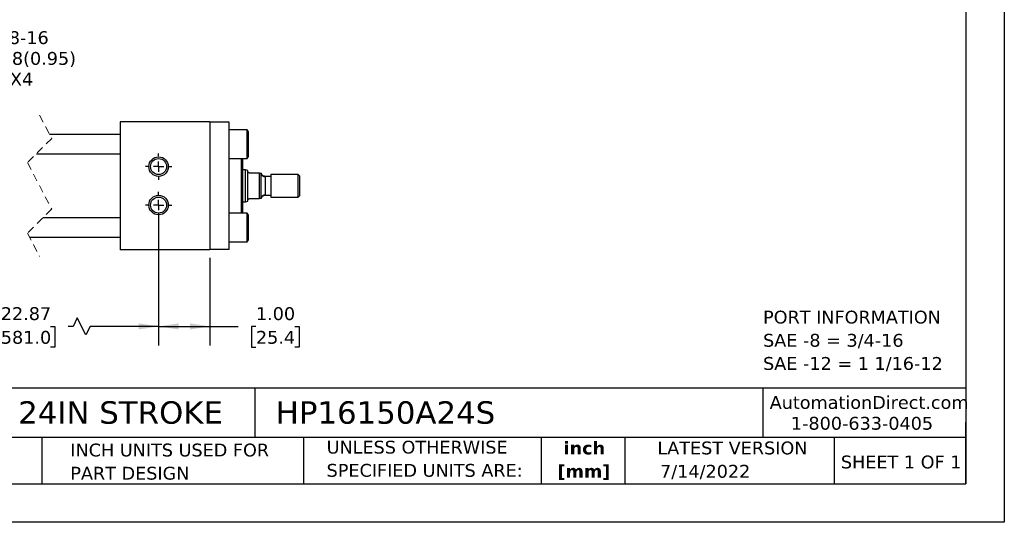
# Model space of a CAD drawing. Header units: inches. Extents: x 0 to 33, y 0 to 25.5.
# Tile 2 of 4: x 13.8 to 33, y 0 to 9.8. Entities that reach past the tile are written whole.
import ezdxf

# ---------------------------------------------------------------- set-up
doc = ezdxf.new("R2010")
doc.units = ezdxf.units.IN
doc.header["$LTSCALE"] = 3
doc.header["$MEASUREMENT"] = 0
for name, pattern in [('SLD-Center', [0.75, 0.6, -0.05, 0.05, -0.05]), ('SLD-Dashed', [0.075, 0.05, -0.025]), ('SLD-Solid', [0])]:
    doc.linetypes.add(name, pattern=pattern)
doc.layers.add('CENTER', color=40, linetype='SLD-Center')
doc.layers.add('DIMENSIONS', color=140, linetype='SLD-Solid', lineweight=25)
doc.layers.add('TEXT', color=140, linetype='SLD-Solid', lineweight=25)
doc.styles.add('SLDTEXTSTYLE0', font='VERDANA.TTF')
doc.styles.add('SLDTEXTSTYLE1', font='VERDANAB.TTF')
doc.dimstyles.new('SLDDIMSTYLE0', dxfattribs={"dimtxt": 0.254883, "dimasz": 0.39, "dimexe": 0, "dimexo": 0.0625, "dimgap": 0.063721, "dimtad": 0, "dimtih": 1, "dimtoh": 1, "dimrnd": 1e-09, "dimzin": 4, "dimdsep": 46, "dimtxsty": 'SLDTEXTSTYLE0', "dimsah": 1, "dimcen": 0.09, "dimadec": 0, "dimazin": 1, "dimtfac": 1, "dimtofl": 0, "dimtmove": 0, "dimatfit": 3, "dimfxl": 0, "dimfrac": 2, "dimtolj": 1, "dimtzin": 12, "dimarcsym": 0})
doc.dimstyles.new('SLDDIMSTYLE1', dxfattribs={"dimtxt": 0.254883, "dimasz": 0.39, "dimexe": 0, "dimexo": 0.0625, "dimgap": 0.063721, "dimtad": 0, "dimtih": 1, "dimtoh": 1, "dimrnd": 1e-09, "dimzin": 12, "dimdsep": 46, "dimtxsty": 'SLDTEXTSTYLE0', "dimsah": 1, "dimcen": 0.09, "dimadec": 0, "dimazin": 3, "dimtfac": 1, "dimtofl": 0, "dimtmove": 0, "dimatfit": 3, "dimfxl": 0, "dimfrac": 2, "dimtolj": 1, "dimtzin": 12, "dimarcsym": 0})
doc.dimstyles.new('SLDDIMSTYLE7', dxfattribs={"dimtxt": 0.254883, "dimasz": 0.39, "dimexe": 0, "dimexo": 0.0625, "dimgap": 0.063721, "dimtad": 0, "dimtih": 1, "dimtoh": 1, "dimrnd": 1e-09, "dimzin": 12, "dimdsep": 46, "dimtxsty": 'SLDTEXTSTYLE0', "dimsah": 1, "dimcen": 0, "dimadec": 0, "dimazin": 3, "dimtfac": 1, "dimtofl": 0, "dimtmove": 0, "dimatfit": 3, "dimfxl": 0, "dimfrac": 2, "dimtolj": 1, "dimtzin": 12, "dimarcsym": 0})

# ---------------------------------------------------------------- blocks, each defined once
blk = doc.blocks.new('SW_NOTE_0')
at = {"layer": 'TEXT', "color": 0, "char_height": 0.25, "attachment_point": 1, "style": 'SLDTEXTSTYLE0'}
for s, insert in [('PORT INFORMATION', (0, 0.318)), ('SAE -8 = 3/4-16', (0, -0.134)), ('SAE -12 = 1 1/16-12', (0, -0.585))]:
    blk.add_mtext(s, dxfattribs=dict(at, insert=insert))
blk = doc.blocks.new('SW_NOTE_0_1')
at = {"layer": 'TEXT', "color": 0, "char_height": 0.25, "attachment_point": 2, "style": 'SLDTEXTSTYLE1'}
for s, insert in [('inch', (0.375, 0.318)), ('[mm]', (0.367, -0.134))]:
    blk.add_mtext(s, dxfattribs=dict(at, insert=insert))
blk = doc.blocks.new('SW_NOTE_0_2')
at = {"layer": 'TEXT', "color": 0, "char_height": 0.25, "attachment_point": 1, "style": 'SLDTEXTSTYLE0'}
for s, insert in [('UNLESS OTHERWISE ', (0, 0.318)), ('SPECIFIED UNITS ARE:', (0, -0.134))]:
    blk.add_mtext(s, dxfattribs=dict(at, insert=insert))
blk = doc.blocks.new('SW_NOTE_0_6')
at = {"layer": 'TEXT', "color": 0, "char_height": 0.25, "attachment_point": 1, "style": 'SLDTEXTSTYLE0'}
for s, insert in [('INCH UNITS USED FOR ', (0, 0.318)), ('PART DESIGN', (0, -0.134))]:
    blk.add_mtext(s, dxfattribs=dict(at, insert=insert))
blk = doc.blocks.new('_D_18')
at = {"layer": 'DIMENSIONS'}
for p, q in [((11.155, 6.032), (11.155, 3.443)), ((16.522, 6.032), (16.522, 3.443)), ((14.939, 3.984), (14.856, 3.818)), ((15.106, 3.651), (14.939, 3.984)), ((11.155, 3.818), (13.102, 3.818)), ((13.448, 3.818), (13.362, 3.818)), ((13.362, 3.818), (13.362, 3.413)), ((14.417, 3.818), (14.503, 3.818)), ((14.503, 3.818), (14.503, 3.413)), ((14.856, 3.818), (14.763, 3.818)), ((15.189, 3.818), (15.106, 3.651)), ((16.522, 3.818), (15.189, 3.818)), ((13.362, 3.413), (13.448, 3.413)), ((14.503, 3.413), (14.417, 3.413))]:
    blk.add_line(p, q, dxfattribs=at)
for points in [[(11.155, 3.818), (11.545, 3.758), (11.545, 3.878)], [(16.522, 3.818), (16.132, 3.878), (16.132, 3.758)]]:
    blk.add_solid(points, dxfattribs=at)
at = {"layer": 'DIMENSIONS', "char_height": 0.25, "attachment_point": 1, "style": 'SLDTEXTSTYLE0'}
for s, insert in [('22.87', (13.448, 4.192)), ('581.0', (13.448, 3.73))]:
    blk.add_mtext(s, dxfattribs=dict(at, insert=insert))
blk = doc.blocks.new('_D_19')
at = {"layer": 'DIMENSIONS'}
for p, q in [((16.522, 6.032), (16.522, 3.443)), ((17.522, 5.157), (17.522, 3.443)), ((16.522, 3.818), (17.522, 3.818)), ((17.522, 3.818), (18.073, 3.818)), ((18.419, 3.818), (18.333, 3.818)), ((18.333, 3.818), (18.333, 3.413)), ((19.176, 3.818), (19.262, 3.818)), ((19.262, 3.818), (19.262, 3.413)), ((18.333, 3.413), (18.419, 3.413)), ((19.262, 3.413), (19.176, 3.413))]:
    blk.add_line(p, q, dxfattribs=at)
for points in [[(16.522, 3.818), (16.912, 3.758), (16.912, 3.878)], [(17.522, 3.818), (17.132, 3.878), (17.132, 3.758)]]:
    blk.add_solid(points, dxfattribs=at)
at = {"layer": 'DIMENSIONS', "char_height": 0.25, "attachment_point": 1, "style": 'SLDTEXTSTYLE0'}
for s, insert in [('1.00', (18.419, 4.192)), ('25.4', (18.419, 3.73))]:
    blk.add_mtext(s, dxfattribs=dict(at, insert=insert))
blk = doc.blocks.new('SW_SYMBOL_HOLE_DEPTH')
at = {"layer": 'DIMENSIONS', "color": 0}
for p, q in [((0, 103.3), (94.5, 103.3)), ((47.2, 103.3), (47.2, 8.9)), ((11.8, 65.6), (47.2, 8.9)), ((82.7, 65.6), (47.2, 8.9))]:
    blk.add_line(p, q, dxfattribs=at)
blk = doc.blocks.new('_D_21')
at = {"layer": 'DIMENSIONS'}
for p, q in [((11.219, 7.112), (11.911, 9.05)), ((11.911, 9.05), (12.567, 9.05))]:
    blk.add_line(p, q, dxfattribs=at)
blk.add_solid([(11.219, 7.112), (11.407, 7.459), (11.294, 7.499)], dxfattribs=at)
at = {"layer": 'DIMENSIONS', "xscale": 0.002688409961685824, "yscale": 0.002688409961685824, "zscale": 0.002688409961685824}
blk.add_blockref('SW_SYMBOL_HOLE_DEPTH', (12.755, 8.881), dxfattribs=at)
at = {"layer": 'DIMENSIONS', "char_height": 0.25, "attachment_point": 1, "style": 'SLDTEXTSTYLE0'}
for s, insert in [('3/8-16', (13.27, 9.57)), ('0.38(0.95)', (13.119, 9.165)), ('X4', (13.626, 8.76))]:
    blk.add_mtext(s, dxfattribs=dict(at, insert=insert))
blk = doc.blocks.new('SW_CENTERMARKSYMBOL_6')
at = {"layer": 'CENTER', "color": 0}
for p, q in [((0, 0.2), (0, 0.256)), ((-0.2, 0), (-0.256, 0)), ((0, 0), (-0.1, 0)), ((0, 0), (0, 0.1)), ((0, 0), (0, -0.1)), ((0, 0), (0.1, 0)), ((0.2, 0), (0.256, 0)), ((0, -0.2), (0, -0.256))]:
    blk.add_line(p, q, dxfattribs=at)
blk = doc.blocks.new('SW_CENTERMARKSYMBOL_7')
at = {"layer": 'CENTER', "color": 0}
for p, q in [((0, 0.2), (0, 0.256)), ((-0.2, 0), (-0.256, 0)), ((0, 0), (-0.1, 0)), ((0, 0), (0, 0.1)), ((0, 0), (0, -0.1)), ((0, 0), (0.1, 0)), ((0.2, 0), (0.256, 0)), ((0, -0.2), (0, -0.256))]:
    blk.add_line(p, q, dxfattribs=at)

msp = doc.modelspace()

# ---------------------------------------------------------------- linework, layer by layer
at = {"color": 7, "linetype": 'SLD-Solid'}
for p, q in [((33, 25.5), (33, 0)), ((33, 0), (0, 0))]:
    msp.add_line(p, q, dxfattribs=at)
at = {"color": 7, "linetype": 'SLD-Dashed', "lineweight": 18}
for p, q in [((14.203, 7.932), (14.44, 7.481)), ((14.44, 7.481), (13.967, 7.009)), ((13.967, 7.009), (14.44, 6.106)), ((14.44, 6.106), (13.967, 5.634)), ((13.967, 5.634), (14.203, 5.182))]:
    msp.add_line(p, q, dxfattribs=at)
for p, q in [((15.772, 7.807), (15.772, 5.307)), ((17.522, 7.807), (15.772, 7.807)), ((17.522, 7.807), (17.522, 5.307)), ((17.897, 7.797), (17.522, 7.797)), ((17.897, 5.317), (17.897, 7.797)), ((15.772, 7.557), (14.4, 7.557)), ((18.249, 7.651), (17.897, 7.651)), ((18.272, 7.611), (18.249, 7.651)), ((18.249, 7.089), (18.249, 7.651)), ((18.272, 7.37), (18.272, 7.611)), ((18.272, 7.129), (18.272, 7.37)), ((14.141, 7.182), (15.772, 7.182)), ((18.249, 7.089), (18.272, 7.129)), ((17.897, 7.089), (18.249, 7.089)), ((18.134, 7.089), (18.134, 6.026)), ((18.154, 7.089), (18.154, 6.026)), ((18.218, 6.87), (18.154, 6.87)), ((18.262, 6.854), (18.218, 6.87)), ((18.218, 6.245), (18.218, 6.87)), ((18.262, 6.839), (18.262, 6.854)), ((18.262, 6.276), (18.262, 6.839)), ((18.491, 6.807), (18.293, 6.807)), ((18.491, 6.307), (18.491, 6.807)), ((18.491, 6.807), (18.522, 6.807)), ((18.522, 6.307), (18.522, 6.807)), ((18.71, 6.741), (18.601, 6.741)), ((18.601, 6.741), (18.602, 6.731)), ((18.602, 6.731), (18.602, 6.383)), ((19.241, 6.776), (18.71, 6.776)), ((18.71, 6.776), (18.71, 6.339)), ((19.272, 6.745), (19.241, 6.776)), ((19.241, 6.339), (19.241, 6.776)), ((19.272, 6.37), (19.272, 6.745)), ((18.602, 6.383), (18.601, 6.374)), ((18.601, 6.374), (18.71, 6.374)), ((18.71, 6.339), (19.241, 6.339)), ((19.241, 6.339), (19.272, 6.37)), ((18.154, 6.245), (18.218, 6.245)), ((18.218, 6.245), (18.262, 6.261)), ((18.262, 6.261), (18.262, 6.276)), ((18.293, 6.307), (18.491, 6.307)), ((18.522, 6.307), (18.491, 6.307)), ((18.249, 6.026), (17.897, 6.026)), ((18.272, 5.986), (18.249, 6.026)), ((18.249, 5.464), (18.249, 6.026)), ((18.272, 5.504), (18.272, 5.986)), ((15.772, 5.932), (14.266, 5.932)), ((14.007, 5.557), (15.772, 5.557)), ((17.897, 5.464), (18.249, 5.464)), ((18.249, 5.464), (18.272, 5.504)), ((17.522, 5.307), (15.772, 5.307)), ((17.897, 5.317), (17.522, 5.317))]:
    msp.add_line(p, q)
for centre, radius in [((16.522, 6.932), 0.19), ((16.522, 6.932), 0.156), ((16.522, 6.182), 0.19), ((16.522, 6.182), 0.156)]:
    msp.add_circle(centre, radius)
for centre, start, end in [((18.6, 6.809), 181.547, 271.4653), ((18.6, 6.305), 88.5347, 178.453)]:
    msp.add_arc(centre, 0.078, start, end)
for points, knots in [([(18.293, 6.807), (18.291, 6.807), (18.288, 6.808), (18.281, 6.809), (18.275, 6.813), (18.267, 6.821), (18.263, 6.83), (18.262, 6.837), (18.262, 6.839)], [0, 0, 0, 0, 0.120234, 0.23122, 0.38744, 0.594349, 0.887259, 1, 1, 1, 1]), ([(18.601, 6.741), (18.592, 6.742), (18.573, 6.744), (18.548, 6.759), (18.529, 6.78), (18.524, 6.799), (18.522, 6.807)], [0, 0, 0, 0, 0.242169, 0.499995, 0.757827, 1, 1, 1, 1]), ([(18.522, 6.307), (18.524, 6.316), (18.529, 6.334), (18.548, 6.356), (18.573, 6.371), (18.592, 6.373), (18.601, 6.374)], [0, 0, 0, 0, 0.242173, 0.500005, 0.757831, 1, 1, 1, 1]), ([(18.262, 6.276), (18.263, 6.281), (18.264, 6.289), (18.27, 6.297), (18.276, 6.302), (18.282, 6.306), (18.288, 6.307), (18.292, 6.307), (18.293, 6.307)], [0, 0, 0, 0, 0.31282, 0.457348, 0.637003, 0.767846, 0.921366, 1, 1, 1, 1])]:
    msp.add_open_spline(points, degree=3, knots=knots)
at = {"layer": 'TEXT'}
for p, q in [((32.25, 24.75), (32.25, 0.75)), ((32.25, 2.613), (0.75, 2.613)), ((18.397, 2.613), (18.397, 1.65)), ((28.296, 2.613), (28.296, 1.65)), ((32.25, 0.75), (32.25, 1.95)), ((32.25, 1.65), (0.75, 1.65)), ((14.25, 1.65), (14.25, 0.75)), ((19.344, 1.65), (19.344, 0.75)), ((23.979, 1.65), (23.979, 0.75)), ((25.608, 1.65), (25.608, 0.75)), ((29.687, 1.65), (29.687, 0.75)), ((0.75, 0.75), (32.25, 0.75))]:
    msp.add_line(p, q, dxfattribs=at)

# ---------------------------------------------------------------- block references
at = {"layer": 'CENTER'}
for name, p in [('SW_CENTERMARKSYMBOL_7', (16.522, 6.932)), ('SW_CENTERMARKSYMBOL_6', (16.522, 6.182))]:
    msp.add_blockref(name, p, dxfattribs=at)
at = {"layer": 'TEXT'}
for name, p in [('SW_NOTE_0', (28.3, 3.806)), ('SW_NOTE_0_6', (14.803, 1.216)), ('SW_NOTE_0_2', (19.796, 1.272)), ('SW_NOTE_0_1', (24.443, 1.255))]:
    msp.add_blockref(name, p, dxfattribs=at)

# ---------------------------------------------------------------- texts
at = {"layer": 'TEXT', "style": 'SLDTEXTSTYLE0'}
for s, insert, char_height, attachment_point in [('HYDRAULIC CYLINDER: NFPA, 1.5IN BORE, 24IN STROKE', (0.941, 2.359), 0.4375, 1), ('HP16150A24S', (18.804, 2.359), 0.4375, 1), ('AutomationDirect.com', (28.429, 2.461), 0.25, 1), ('1-800-633-0405', (28.842, 2.055), 0.25, 1), ('LATEST VERSION', (27.703, 1.574), 0.25, 2), ('SHEET 1 OF 1', (29.816, 1.301), 0.25, 1), ('7/14/2022', (26.293, 1.12), 0.25, 1)]:
    msp.add_mtext(s, dxfattribs=dict(at, insert=insert, char_height=char_height, attachment_point=attachment_point))

# ---------------------------------------------------------------- dimensions: what is measured, and where the dimension line sits
at = {"layer": 'DIMENSIONS'}
dim = msp.add_diameter_dim_2p(p1=(11.091, 6.753), p2=(11.219, 7.112), text='3/8-16\\P{\\fGDT;x}0.38(0.95)\\PX4', dimstyle='SLDDIMSTYLE7', override={"dimpost": '<>'}, dxfattribs=at)
dim.commit()
dim.dimension.update_dxf_attribs({"geometry": '_D_21', "text_midpoint": (13.846, 9.05), "dimtype": 163})
dim = msp.add_linear_dim(base=(16.522, 3.818), p1=(11.155, 6.182), p2=(16.522, 6.182), text='22.87', dimstyle='SLDDIMSTYLE1', dxfattribs=at)
dim.commit()
dim.dimension.update_dxf_attribs({"geometry": '_D_18', "text_midpoint": (13.933, 3.818), "dimtype": 160})
dim = msp.add_linear_dim(base=(17.522, 3.818), p1=(16.522, 6.182), p2=(17.522, 5.307), dimstyle='SLDDIMSTYLE0', dxfattribs=at)
dim.commit()
dim.dimension.update_dxf_attribs({"geometry": '_D_19', "text_midpoint": (18.797, 3.818), "dimtype": 160})

doc.saveas('drawing.dxf')
